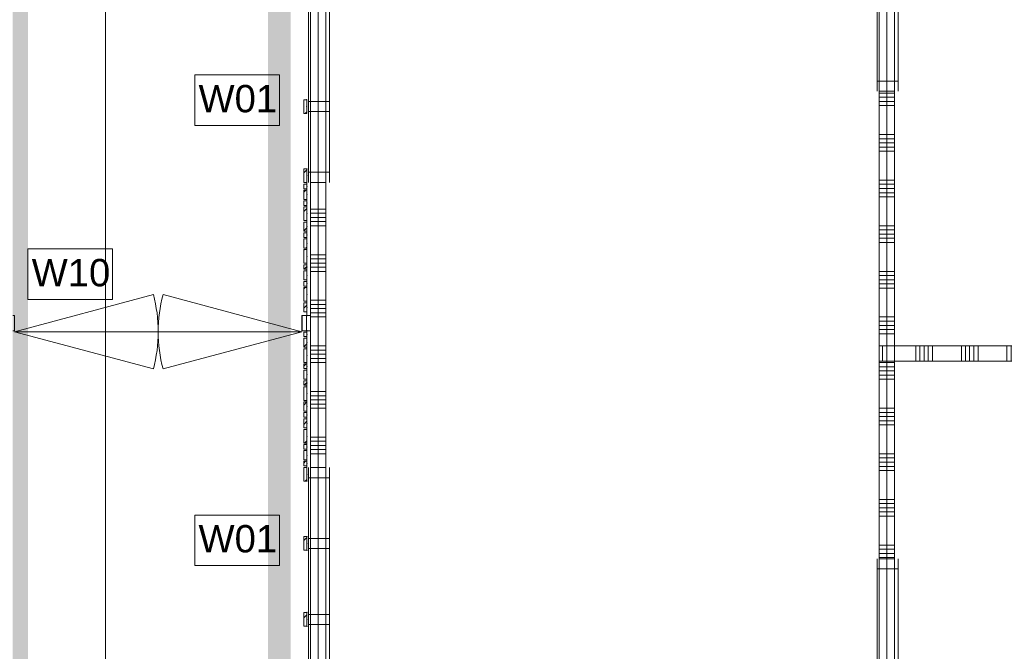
# Model space of a CAD drawing. Header units: millimetres. Extents: x -409 to 257590, y -7786 to 67330.
# Tile 103 of 210: x 8996 to 15473, y 38901 to 43056. Entities that reach past the tile are written whole.
import ezdxf

# ---------------------------------------------------------------- set-up
doc = ezdxf.new("R2010")
doc.units = ezdxf.units.MM
doc.header["$MEASUREMENT"] = 0
doc.linetypes.add('B0103', pattern=[8750, 2500, -1250, 2500, -1250, 0, -1250])
doc.linetypes.add('B0703', pattern=[468.700004, 312.5, -156.200004])
for name, color, linetype in [('Info Wandafwerking aanduiding', 7, 'Continuous'), ('Info Wandafwerking aanduiding Doorsnede-arcering', 7, 'Continuous'), ('New_22 NC Binnenwanden', 7, 'Continuous'), ('New_22 NC Binnenwanden Deuren', 7, 'Continuous'), ('New_22 NC Binnenwanden Doorsnede-arcering', 7, 'Continuous'), ('New_22 NC Binnenwanden Ramen', 7, 'Continuous'), ('New_23 Vloeren', 7, 'Continuous'), ('New_Info Wandafwerking aanduiding', 7, 'Continuous'), ('New_Info Wandafwerking aanduiding Doorsnede-arcering', 7, 'Continuous'), ('New_Z Ruimtefuncties Zone omranding', 7, 'Continuous')]:
    doc.layers.add(name, color=color, linetype=linetype)
doc.styles.add('GENERATED_STYLE_1', font='txt')
pattern_1 = [(45, (0, 0), (-63.63961, 63.63961), [])]

# ---------------------------------------------------------------- blocks, each defined once
blk = doc.blocks.new('Slab_1_2', base_point=(0, 42578.3))
at = {"layer": 'New_23 Vloeren', "color": 1, "linetype": 'Continuous', "lineweight": 0, "flags": 128}
blk.add_lwpolyline([(10959.7, 43985), (10959.7, 38108.6, 0.414037), (13009.7, 36060), (14700.7, 36061), (14700.7, 46035), (13009.7, 46035, 0.414422)], format="xyb", close=True, dxfattribs=at)
blk = doc.blocks.new('Curtain Wall_3_2')
at = {"layer": 'New_22 NC Binnenwanden Doorsnede-arcering', "linetype": 'Continuous', "lineweight": 0, "true_color": 0x000000}
h = blk.add_hatch(dxfattribs=at)
h.set_pattern_fill('310_Naaldhout__01__0002', color=18, style=0, pattern_type=2)
h.set_pattern_definition(pattern_1)
h.paths.add_polyline_path([(10865, 42073.8), (10865, 41983.8), (10885, 41983.8), (10885, 42073.8)])
h = blk.add_hatch(dxfattribs=at)
h.set_pattern_fill('310_Naaldhout__01__0002', color=18, style=0, pattern_type=2)
h.set_pattern_definition(pattern_1)
h.paths.add_polyline_path([(10865, 41973.8), (10865, 41943.8), (10885, 41943.8), (10885, 41973.8)])
h = blk.add_hatch(dxfattribs=at)
h.set_pattern_fill('310_Naaldhout__01__0002', color=18, style=0, pattern_type=2)
h.set_pattern_definition(pattern_1)
h.paths.add_polyline_path([(10865, 41933.8), (10865, 41873.8), (10885, 41873.8), (10885, 41933.8)])
h = blk.add_hatch(dxfattribs=at)
h.set_pattern_fill('310_Naaldhout__01__0002', color=18, style=0, pattern_type=2)
h.set_pattern_definition(pattern_1)
h.paths.add_polyline_path([(10865, 41863.8), (10865, 41833.8), (10885, 41833.8), (10885, 41863.8)])
h = blk.add_hatch(dxfattribs=at)
h.set_pattern_fill('310_Naaldhout__01__0002', color=18, style=0, pattern_type=2)
h.set_pattern_definition(pattern_1)
h.paths.add_polyline_path([(10865, 41823.8), (10865, 41733.8), (10885, 41733.8), (10885, 41823.8)])
h = blk.add_hatch(dxfattribs=at)
h.set_pattern_fill('310_Naaldhout__01__0002', color=18, style=0, pattern_type=2)
h.set_pattern_definition(pattern_1)
h.paths.add_polyline_path([(10865, 41723.8), (10865, 41663.8), (10885, 41663.8), (10885, 41723.8)])
h = blk.add_hatch(dxfattribs=at)
h.set_pattern_fill('310_Naaldhout__01__0002', color=18, style=0, pattern_type=2)
h.set_pattern_definition(pattern_1)
h.paths.add_polyline_path([(10865, 41653.8), (10865, 41623.8), (10885, 41623.8), (10885, 41653.8)])
h = blk.add_hatch(dxfattribs=at)
h.set_pattern_fill('310_Naaldhout__01__0002', color=18, style=0, pattern_type=2)
h.set_pattern_definition(pattern_1)
h.paths.add_polyline_path([(10865, 41613.8), (10865, 41553.8), (10885, 41553.8), (10885, 41613.8)])
h = blk.add_hatch(dxfattribs=at)
h.set_pattern_fill('310_Naaldhout__01__0002', color=18, style=0, pattern_type=2)
h.set_pattern_definition(pattern_1)
h.paths.add_polyline_path([(10865, 41543.8), (10865, 41453.8), (10885, 41453.8), (10885, 41543.8)])
h = blk.add_hatch(dxfattribs=at)
h.set_pattern_fill('310_Naaldhout__01__0002', color=18, style=0, pattern_type=2)
h.set_pattern_definition(pattern_1)
h.paths.add_polyline_path([(10865, 41443.8), (10865, 41413.8), (10885, 41413.8), (10885, 41443.8)])
h = blk.add_hatch(dxfattribs=at)
h.set_pattern_fill('310_Naaldhout__01__0002', color=18, style=0, pattern_type=2)
h.set_pattern_definition(pattern_1)
h.paths.add_polyline_path([(10865, 41403.8), (10865, 41343.8), (10885, 41343.8), (10885, 41403.8)])
h = blk.add_hatch(dxfattribs=at)
h.set_pattern_fill('310_Naaldhout__01__0002', color=18, style=0, pattern_type=2)
h.set_pattern_definition(pattern_1)
h.paths.add_polyline_path([(10865, 41333.8), (10865, 41303.8), (10885, 41303.8), (10885, 41333.8)])
h = blk.add_hatch(dxfattribs=at)
h.set_pattern_fill('310_Naaldhout__01__0002', color=18, style=0, pattern_type=2)
h.set_pattern_definition(pattern_1)
h.paths.add_polyline_path([(10865, 41293.8), (10865, 41203.8), (10885, 41203.8), (10885, 41293.8)])
h = blk.add_hatch(dxfattribs=at)
h.set_pattern_fill('310_Naaldhout__01__0002', color=18, style=0, pattern_type=2)
h.set_pattern_definition(pattern_1)
h.paths.add_polyline_path([(10865, 41193.8), (10865, 41133.8), (10885, 41133.8), (10885, 41193.8)])
at = {"layer": 'New_22 NC Binnenwanden', "color": 7, "linetype": 'Continuous', "lineweight": 0}
for p, q in [((10865, 42073.8), (10865, 41983.8)), ((10885, 42073.8), (10865, 42073.8)), ((10885, 42073.8), (10885, 41983.8)), ((10885, 41983.8), (10865, 41983.8)), ((10865, 41973.8), (10865, 41943.8)), ((10885, 41973.8), (10865, 41973.8)), ((10885, 41973.8), (10885, 41943.8)), ((10885, 41943.8), (10865, 41943.8)), ((10865, 41933.8), (10865, 41873.8)), ((10885, 41933.8), (10865, 41933.8)), ((10885, 41933.8), (10885, 41873.8)), ((10885, 41873.8), (10865, 41873.8)), ((10865, 41863.8), (10865, 41833.8)), ((10885, 41863.8), (10865, 41863.8)), ((10885, 41863.8), (10885, 41833.8)), ((10885, 41833.8), (10865, 41833.8)), ((10865, 41823.8), (10865, 41733.8)), ((10885, 41823.8), (10865, 41823.8)), ((10885, 41823.8), (10885, 41733.8)), ((10885, 41733.8), (10865, 41733.8)), ((10865, 41723.8), (10865, 41663.8)), ((10885, 41723.8), (10865, 41723.8)), ((10885, 41723.8), (10885, 41663.8)), ((10885, 41663.8), (10865, 41663.8)), ((10865, 41653.8), (10865, 41623.8)), ((10885, 41653.8), (10865, 41653.8)), ((10885, 41653.8), (10885, 41623.8)), ((10885, 41623.8), (10865, 41623.8)), ((10865, 41613.8), (10865, 41553.8)), ((10885, 41613.8), (10865, 41613.8)), ((10885, 41613.8), (10885, 41553.8)), ((10885, 41553.8), (10865, 41553.8)), ((10865, 41543.8), (10865, 41453.8)), ((10885, 41543.8), (10865, 41543.8)), ((10885, 41543.8), (10885, 41453.8)), ((10885, 41453.8), (10865, 41453.8)), ((10865, 41443.8), (10865, 41413.8)), ((10885, 41443.8), (10865, 41443.8)), ((10885, 41413.8), (10865, 41413.8)), ((10865, 41403.8), (10865, 41343.8)), ((10885, 41403.8), (10865, 41403.8)), ((10885, 41443.8), (10885, 41413.8)), ((10885, 41403.8), (10885, 41343.8)), ((10885, 41343.8), (10865, 41343.8)), ((10865, 41333.8), (10865, 41303.8)), ((10885, 41333.8), (10865, 41333.8)), ((10885, 41333.8), (10885, 41303.8)), ((10885, 41303.8), (10865, 41303.8)), ((10865, 41293.8), (10865, 41203.8)), ((10885, 41293.8), (10865, 41293.8)), ((10885, 41293.8), (10885, 41203.8)), ((10885, 41203.8), (10865, 41203.8)), ((10865, 41193.8), (10865, 41133.8)), ((10885, 41193.8), (10865, 41193.8)), ((10885, 41193.8), (10885, 41133.8)), ((10885, 41133.8), (10865, 41133.8))]:
    blk.add_line(p, q, dxfattribs=at)
at = {"layer": 'New_22 NC Binnenwanden', "color": 9, "linetype": 'B0703', "lineweight": 0}
for p, q in [((10885, 42073.8), (10885, 42073.8)), ((10885, 42028.8), (10885, 42073.8)), ((10885, 41958.8), (10885, 42028.8)), ((10885, 41903.8), (10885, 41958.8)), ((10885, 41848.8), (10885, 41903.8)), ((10885, 41778.8), (10885, 41848.8)), ((10885, 41693.8), (10885, 41778.8)), ((10885, 41638.8), (10885, 41693.8)), ((10885, 41583.8), (10885, 41638.8)), ((10885, 41498.8), (10885, 41583.8)), ((10885, 41428.8), (10885, 41498.8)), ((10885, 41373.8), (10885, 41428.8)), ((10885, 41318.8), (10885, 41373.8)), ((10885, 41248.8), (10885, 41318.8)), ((10885, 41163.8), (10885, 41248.8)), ((10885, 41108.8), (10885, 41163.8))]:
    blk.add_line(p, q, dxfattribs=at)
at = {"layer": 'New_22 NC Binnenwanden', "color": 1, "linetype": 'Continuous', "lineweight": 0}
for p, q in [((10885, 42073.8), (10885, 42028.8)), ((10885, 42073.8), (10885, 42073.8)), ((10885, 42028.8), (10885, 41958.8)), ((10885, 41958.8), (10885, 41903.8)), ((10885, 41903.8), (10885, 41848.8)), ((10885, 41848.8), (10885, 41778.8)), ((10885, 41778.8), (10885, 41693.8)), ((10885, 41693.8), (10885, 41638.8)), ((10885, 41638.8), (10885, 41583.8)), ((10885, 41583.8), (10885, 41498.8)), ((10885, 41498.8), (10885, 41428.8)), ((10885, 41428.8), (10885, 41373.8)), ((10885, 41373.8), (10885, 41318.8)), ((10885, 41318.8), (10885, 41248.8)), ((10885, 41248.8), (10885, 41163.8)), ((10885, 41163.8), (10885, 41108.8))]:
    blk.add_line(p, q, dxfattribs=at)
for p in [(10885, 42073.8), (10885, 42028.8), (10885, 42028.8), (10885, 41958.8), (10885, 41958.8), (10885, 41903.8), (10885, 41903.8), (10885, 41848.8), (10885, 41848.8), (10885, 41778.8), (10885, 41778.8), (10885, 41693.8), (10885, 41693.8), (10885, 41638.8), (10885, 41638.8), (10885, 41583.8), (10885, 41583.8), (10885, 41498.8), (10885, 41498.8), (10885, 41428.8), (10885, 41428.8), (10885, 41373.8), (10885, 41373.8), (10885, 41318.8), (10885, 41318.8), (10885, 41248.8), (10885, 41248.8), (10885, 41163.8), (10885, 41163.8), (10885, 41108.8), (10885, 41108.8)]:
    blk.add_point(p, dxfattribs=at)
at = {"layer": 'New_22 NC Binnenwanden', "color": 9, "linetype": 'B0703', "lineweight": 0}
for p in [(10885, 42028.8), (10885, 41958.8), (10885, 41903.8), (10885, 41848.8), (10885, 41778.8), (10885, 41693.8), (10885, 41638.8), (10885, 41583.8), (10885, 41498.8), (10885, 41428.8), (10885, 41373.8), (10885, 41318.8), (10885, 41248.8), (10885, 41163.8), (10885, 41108.8)]:
    blk.add_point(p, dxfattribs=at)
blk = doc.blocks.new('Curtain Wall_9_2')
at = {"layer": 'New_22 NC Binnenwanden Doorsnede-arcering', "linetype": 'Continuous', "lineweight": 0, "true_color": 0x000000}
h = blk.add_hatch(dxfattribs=at)
h.set_pattern_fill('310_Naaldhout__01__0002', color=18, style=0, pattern_type=2)
h.set_pattern_definition(pattern_1)
h.paths.add_polyline_path([(10865, 40970.9), (10885, 40970.9), (10885, 41000.9), (10865, 41000.9)])
h = blk.add_hatch(dxfattribs=at)
h.set_pattern_fill('310_Naaldhout__01__0002', color=18, style=0, pattern_type=2)
h.set_pattern_definition(pattern_1)
h.paths.add_polyline_path([(10865, 40900.9), (10885, 40900.9), (10885, 40960.9), (10865, 40960.9)])
h = blk.add_hatch(dxfattribs=at)
h.set_pattern_fill('310_Naaldhout__01__0002', color=18, style=0, pattern_type=2)
h.set_pattern_definition(pattern_1)
h.paths.add_polyline_path([(10865, 40800.9), (10885, 40800.9), (10885, 40890.9), (10865, 40890.9)])
h = blk.add_hatch(dxfattribs=at)
h.set_pattern_fill('310_Naaldhout__01__0002', color=18, style=0, pattern_type=2)
h.set_pattern_definition(pattern_1)
h.paths.add_polyline_path([(10865, 40760.9), (10885, 40760.9), (10885, 40790.9), (10865, 40790.9)])
h = blk.add_hatch(dxfattribs=at)
h.set_pattern_fill('310_Naaldhout__01__0002', color=18, style=0, pattern_type=2)
h.set_pattern_definition(pattern_1)
h.paths.add_polyline_path([(10865, 40690.9), (10885, 40690.9), (10885, 40750.9), (10865, 40750.9)])
h = blk.add_hatch(dxfattribs=at)
h.set_pattern_fill('310_Naaldhout__01__0002', color=18, style=0, pattern_type=2)
h.set_pattern_definition(pattern_1)
h.paths.add_polyline_path([(10865, 40650.9), (10885, 40650.9), (10885, 40680.9), (10865, 40680.9)])
h = blk.add_hatch(dxfattribs=at)
h.set_pattern_fill('310_Naaldhout__01__0002', color=18, style=0, pattern_type=2)
h.set_pattern_definition(pattern_1)
h.paths.add_polyline_path([(10865, 40550.9), (10885, 40550.9), (10885, 40640.9), (10865, 40640.9)])
h = blk.add_hatch(dxfattribs=at)
h.set_pattern_fill('310_Naaldhout__01__0002', color=18, style=0, pattern_type=2)
h.set_pattern_definition(pattern_1)
h.paths.add_polyline_path([(10865, 40480.9), (10885, 40480.9), (10885, 40540.9), (10865, 40540.9)])
h = blk.add_hatch(dxfattribs=at)
h.set_pattern_fill('310_Naaldhout__01__0002', color=18, style=0, pattern_type=2)
h.set_pattern_definition(pattern_1)
h.paths.add_polyline_path([(10865, 40440.9), (10885, 40440.9), (10885, 40470.9), (10865, 40470.9)])
h = blk.add_hatch(dxfattribs=at)
h.set_pattern_fill('310_Naaldhout__01__0002', color=18, style=0, pattern_type=2)
h.set_pattern_definition(pattern_1)
h.paths.add_polyline_path([(10865, 40370.9), (10885, 40370.9), (10885, 40430.9), (10865, 40430.9)])
h = blk.add_hatch(dxfattribs=at)
h.set_pattern_fill('310_Naaldhout__01__0002', color=18, style=0, pattern_type=2)
h.set_pattern_definition(pattern_1)
h.paths.add_polyline_path([(10865, 40270.9), (10885, 40270.9), (10885, 40360.9), (10865, 40360.9)])
h = blk.add_hatch(dxfattribs=at)
h.set_pattern_fill('310_Naaldhout__01__0002', color=18, style=0, pattern_type=2)
h.set_pattern_definition(pattern_1)
h.paths.add_polyline_path([(10865, 40230.9), (10885, 40230.9), (10885, 40260.9), (10865, 40260.9)])
h = blk.add_hatch(dxfattribs=at)
h.set_pattern_fill('310_Naaldhout__01__0002', color=18, style=0, pattern_type=2)
h.set_pattern_definition(pattern_1)
h.paths.add_polyline_path([(10865, 40160.9), (10885, 40160.9), (10885, 40220.9), (10865, 40220.9)])
h = blk.add_hatch(dxfattribs=at)
h.set_pattern_fill('310_Naaldhout__01__0002', color=18, style=0, pattern_type=2)
h.set_pattern_definition(pattern_1)
h.paths.add_polyline_path([(10865, 40120.9), (10885, 40120.9), (10885, 40150.9), (10865, 40150.9)])
h = blk.add_hatch(dxfattribs=at)
h.set_pattern_fill('310_Naaldhout__01__0002', color=18, style=0, pattern_type=2)
h.set_pattern_definition(pattern_1)
h.paths.add_polyline_path([(10865, 40020.9), (10885, 40020.9), (10885, 40110.9), (10865, 40110.9)])
at = {"layer": 'New_22 NC Binnenwanden', "color": 7, "linetype": 'Continuous', "lineweight": 0}
for p, q in [((10865, 41000.9), (10865, 40970.9)), ((10885, 41000.9), (10865, 41000.9)), ((10885, 41000.9), (10885, 40970.9)), ((10885, 40970.9), (10865, 40970.9)), ((10865, 40960.9), (10865, 40900.9)), ((10885, 40960.9), (10865, 40960.9)), ((10885, 40960.9), (10885, 40900.9)), ((10885, 40900.9), (10865, 40900.9)), ((10865, 40890.9), (10865, 40800.9)), ((10885, 40890.9), (10865, 40890.9)), ((10885, 40890.9), (10885, 40800.9)), ((10885, 40800.9), (10865, 40800.9)), ((10865, 40790.9), (10865, 40760.9)), ((10885, 40790.9), (10865, 40790.9)), ((10885, 40760.9), (10865, 40760.9)), ((10865, 40750.9), (10865, 40690.9)), ((10885, 40750.9), (10865, 40750.9)), ((10885, 40790.9), (10885, 40760.9)), ((10885, 40750.9), (10885, 40690.9)), ((10885, 40690.9), (10865, 40690.9)), ((10865, 40680.9), (10865, 40650.9)), ((10885, 40680.9), (10865, 40680.9)), ((10885, 40680.9), (10885, 40650.9)), ((10885, 40650.9), (10865, 40650.9)), ((10865, 40640.9), (10865, 40550.9)), ((10885, 40640.9), (10865, 40640.9)), ((10885, 40640.9), (10885, 40550.9)), ((10885, 40550.9), (10865, 40550.9)), ((10865, 40540.9), (10865, 40480.9)), ((10885, 40540.9), (10865, 40540.9)), ((10885, 40480.9), (10865, 40480.9)), ((10885, 40540.9), (10885, 40480.9)), ((10865, 40470.9), (10865, 40440.9)), ((10885, 40470.9), (10865, 40470.9)), ((10885, 40440.9), (10865, 40440.9)), ((10865, 40430.9), (10865, 40370.9)), ((10885, 40430.9), (10865, 40430.9)), ((10885, 40470.9), (10885, 40440.9)), ((10885, 40430.9), (10885, 40370.9)), ((10885, 40370.9), (10865, 40370.9)), ((10865, 40360.9), (10865, 40270.9)), ((10885, 40360.9), (10865, 40360.9)), ((10885, 40360.9), (10885, 40270.9)), ((10885, 40270.9), (10865, 40270.9)), ((10865, 40260.9), (10865, 40230.9)), ((10885, 40260.9), (10865, 40260.9)), ((10885, 40230.9), (10865, 40230.9)), ((10885, 40260.9), (10885, 40230.9)), ((10865, 40220.9), (10865, 40160.9)), ((10885, 40220.9), (10865, 40220.9)), ((10885, 40160.9), (10865, 40160.9)), ((10885, 40220.9), (10885, 40160.9)), ((10865, 40150.9), (10865, 40120.9)), ((10885, 40150.9), (10865, 40150.9)), ((10885, 40120.9), (10865, 40120.9)), ((10865, 40110.9), (10865, 40020.9)), ((10885, 40110.9), (10865, 40110.9)), ((10885, 40150.9), (10885, 40120.9)), ((10885, 40110.9), (10885, 40020.9)), ((10885, 40020.9), (10865, 40020.9))]:
    blk.add_line(p, q, dxfattribs=at)
at = {"layer": 'New_22 NC Binnenwanden', "color": 9, "linetype": 'B0703', "lineweight": 0}
for p, q in [((10885, 41010), (10885, 40985.9)), ((10885, 41010), (10885, 41010)), ((10885, 40985.9), (10885, 40930.9)), ((10885, 40930.9), (10885, 40845.9)), ((10885, 40845.9), (10885, 40775.9)), ((10885, 40775.9), (10885, 40720.9)), ((10885, 40720.9), (10885, 40665.9)), ((10885, 40665.9), (10885, 40595.9)), ((10885, 40595.9), (10885, 40510.9)), ((10885, 40510.9), (10885, 40455.9)), ((10885, 40455.9), (10885, 40400.9)), ((10885, 40400.9), (10885, 40315.9)), ((10885, 40315.9), (10885, 40245.9)), ((10885, 40245.9), (10885, 40190.9)), ((10885, 40190.9), (10885, 40135.9)), ((10885, 40135.9), (10885, 40065.9)), ((10885, 40065.9), (10885, 40020.9)), ((10885, 40020.9), (10885, 40020.9))]:
    blk.add_line(p, q, dxfattribs=at)
at = {"layer": 'New_22 NC Binnenwanden', "color": 1, "linetype": 'Continuous', "lineweight": 0}
for p, q in [((10885, 41010), (10885, 41010)), ((10885, 40985.9), (10885, 41010)), ((10885, 40930.9), (10885, 40985.9)), ((10885, 40845.9), (10885, 40930.9)), ((10885, 40775.9), (10885, 40845.9)), ((10885, 40720.9), (10885, 40775.9)), ((10885, 40665.9), (10885, 40720.9)), ((10885, 40595.9), (10885, 40665.9)), ((10885, 40510.9), (10885, 40595.9)), ((10885, 40455.9), (10885, 40510.9)), ((10885, 40400.9), (10885, 40455.9)), ((10885, 40315.9), (10885, 40400.9)), ((10885, 40245.9), (10885, 40315.9)), ((10885, 40190.9), (10885, 40245.9)), ((10885, 40135.9), (10885, 40190.9)), ((10885, 40065.9), (10885, 40135.9)), ((10885, 40020.9), (10885, 40065.9))]:
    blk.add_line(p, q, dxfattribs=at)
at = {"layer": 'New_22 NC Binnenwanden', "color": 9, "linetype": 'B0703', "lineweight": 0}
for p in [(10885, 41010), (10885, 40985.9), (10885, 40985.9), (10885, 40930.9), (10885, 40930.9), (10885, 40845.9), (10885, 40845.9), (10885, 40775.9), (10885, 40775.9), (10885, 40720.9), (10885, 40720.9), (10885, 40665.9), (10885, 40665.9), (10885, 40595.9), (10885, 40595.9), (10885, 40510.9), (10885, 40510.9), (10885, 40455.9), (10885, 40455.9), (10885, 40400.9), (10885, 40400.9), (10885, 40315.9), (10885, 40315.9), (10885, 40245.9), (10885, 40245.9), (10885, 40190.9), (10885, 40190.9), (10885, 40135.9), (10885, 40135.9), (10885, 40065.9), (10885, 40065.9), (10885, 40020.9)]:
    blk.add_point(p, dxfattribs=at)
at = {"layer": 'New_22 NC Binnenwanden', "color": 1, "linetype": 'Continuous', "lineweight": 0}
for p in [(10885, 41010), (10885, 40985.9), (10885, 40985.9), (10885, 40930.9), (10885, 40930.9), (10885, 40845.9), (10885, 40845.9), (10885, 40775.9), (10885, 40775.9), (10885, 40720.9), (10885, 40720.9), (10885, 40665.9), (10885, 40665.9), (10885, 40595.9), (10885, 40595.9), (10885, 40510.9), (10885, 40510.9), (10885, 40455.9), (10885, 40455.9), (10885, 40400.9), (10885, 40400.9), (10885, 40315.9), (10885, 40315.9), (10885, 40245.9), (10885, 40245.9), (10885, 40190.9), (10885, 40190.9), (10885, 40135.9), (10885, 40135.9), (10885, 40065.9), (10885, 40065.9), (10885, 40020.9), (10885, 40020.9)]:
    blk.add_point(p, dxfattribs=at)
blk = doc.blocks.new('Curtain Wall_11_2')
at = {"layer": 'New_22 NC Binnenwanden Doorsnede-arcering', "linetype": 'Continuous', "lineweight": 0, "true_color": 0x000000}
h = blk.add_hatch(dxfattribs=at)
h.set_pattern_fill('310_Naaldhout__01__0002', color=18, style=0, pattern_type=2)
h.set_pattern_definition(pattern_1)
h.paths.add_polyline_path([(10864.8, 42439.2), (10884.8, 42439.2), (10884.8, 42529.2), (10864.8, 42529.2)])
at = {"layer": 'New_22 NC Binnenwanden', "color": 7, "linetype": 'Continuous', "lineweight": 0}
for p, q in [((10864.8, 42529.2), (10864.8, 42439.2)), ((10884.8, 42529.2), (10864.8, 42529.2)), ((10884.8, 42529.2), (10884.8, 42439.2)), ((10884.8, 42439.2), (10864.8, 42439.2))]:
    blk.add_line(p, q, dxfattribs=at)
at = {"layer": 'New_22 NC Binnenwanden', "color": 9, "linetype": 'B0703', "lineweight": 0}
for p, q in [((10884.8, 42529.2), (10884.8, 42484.2)), ((10884.8, 42529.2), (10884.8, 42529.2)), ((10884.8, 42484.2), (10884.8, 42439.2)), ((10884.8, 42439.2), (10884.8, 42439.2))]:
    blk.add_line(p, q, dxfattribs=at)
at = {"layer": 'New_22 NC Binnenwanden', "color": 1, "linetype": 'Continuous', "lineweight": 0}
for p, q in [((10884.8, 42529.2), (10884.8, 42529.2)), ((10884.8, 42484.2), (10884.8, 42529.2)), ((10884.8, 42439.2), (10884.8, 42484.2))]:
    blk.add_line(p, q, dxfattribs=at)
at = {"layer": 'New_22 NC Binnenwanden', "color": 9, "linetype": 'B0703', "lineweight": 0}
for p in [(10884.8, 42529.2), (10884.8, 42484.2), (10884.8, 42484.2), (10884.8, 42439.2)]:
    blk.add_point(p, dxfattribs=at)
at = {"layer": 'New_22 NC Binnenwanden', "color": 1, "linetype": 'Continuous', "lineweight": 0}
for p in [(10884.8, 42529.2), (10884.8, 42484.2), (10884.8, 42484.2), (10884.8, 42439.2), (10884.8, 42439.2)]:
    blk.add_point(p, dxfattribs=at)
blk = doc.blocks.new('*X250')
at = {"layer": 'New_22 NC Binnenwanden Doorsnede-arcering', "color": 254, "linetype": 'Continuous', "lineweight": 0, "true_color": 0xe9ebeb}
for p, q in [((10854.9, 41110), (10854.9, 41013.4)), ((10882.3, 41110), (10882.3, 41013.4)), ((10909.7, 41110), (10909.7, 41013.4)), ((10854.9, 41013.4), (10854.9, 41010)), ((10882.3, 41013.4), (10882.3, 41010)), ((10909.7, 41013.4), (10909.7, 41010))]:
    blk.add_line(p, q, dxfattribs=at)
blk = doc.blocks.new('D2 22_4')
at = {"layer": 'New_22 NC Binnenwanden Deuren', "color": 1, "linetype": 'Continuous', "lineweight": 0}
for p, q in [((-945, 0), (-32.2, 244.6)), ((945, 0), (32.2, 244.6)), ((-945, 0), (0, 0)), ((945, 0), (0, 0))]:
    blk.add_line(p, q, dxfattribs=at)
at = {"layer": 'New_22 NC Binnenwanden Deuren', "color": 1, "linetype": 'B0103', "lineweight": 0}
for p, q in [((-945, 0), (-32.2, -244.6)), ((-945, 0), (0, 0)), ((945, 0), (0, 0)), ((945, 0), (32.2, -244.6))]:
    blk.add_line(p, q, dxfattribs=at)
at = {"layer": 'New_22 NC Binnenwanden Deuren', "color": 7, "linetype": 'Continuous', "lineweight": 0}
for p, q in [((-945, -7), (-945, -107)), ((-945, -7), (-945, -107)), ((945, -7), (945, -107)), ((945, -7), (945, -107))]:
    blk.add_line(p, q, dxfattribs=at)
at = {"layer": 'New_22 NC Binnenwanden Deuren', "color": 1, "linetype": 'Continuous', "lineweight": 0}
for centre, start, end in [((-945, 0), 0, 15), ((945, 0), 165, 180), ((-945, 0), 345, 0), ((945, 0), 180, 195)]:
    blk.add_arc(centre, 945, start, end, dxfattribs=at)
blk = doc.blocks.new('Wall_37_2', base_point=(11010, 41060))
at = {"layer": 'New_22 NC Binnenwanden', "color": 8, "linetype": 'Continuous', "lineweight": 0, "true_color": 0x778488}
for p, q in [((8962.5, 41010), (8962.5, 41110)), ((10852.5, 41010), (10852.5, 41110))]:
    blk.add_line(p, q, dxfattribs=at)
at = {"layer": 'New_22 NC Binnenwanden', "color": 8, "linetype": 'Continuous', "lineweight": 0, "true_color": 0x778488, "flags": 128}
for points in [[(8962.5, 41110), (8950, 41110)], [(10910, 41110), (10852.5, 41110)], [(10910, 41010), (10910, 41110)], [(8950, 41010), (8962.5, 41010)], [(10852.5, 41010), (10910, 41010)]]:
    blk.add_lwpolyline(points, dxfattribs=at)
at = {"layer": 'New_22 NC Binnenwanden', "color": 8, "lineweight": 0, "true_color": 0x778488}
blk.add_blockref('*X250', (0, 0), dxfattribs=at)
at = {"layer": 'New_22 NC Binnenwanden Deuren', "color": 1, "linetype": 'Continuous', "lineweight": 0, "xscale": -1, "zscale": 1000, "rotation": 180}
blk.add_blockref('D2 22_4', (9907.5, 41003), dxfattribs=at)
blk = doc.blocks.new('*X366')
at = {"layer": 'New_22 NC Binnenwanden Doorsnede-arcering', "color": 254, "linetype": 'Continuous', "lineweight": 0, "true_color": 0xe9ebeb}
for p, q in [((14750.4, 42572.6), (14650.4, 42572.6)), ((14750.4, 42545.1), (14650.4, 42545.1)), ((14750.4, 42517.7), (14650.4, 42517.7)), ((14750.4, 42490.3), (14650.4, 42490.3)), ((14750.4, 42300), (14650.4, 42300)), ((14750.4, 42272.6), (14650.4, 42272.6)), ((14750.4, 42245.1), (14650.4, 42245.1)), ((14750.4, 42217.7), (14650.4, 42217.7)), ((14750.4, 42190.3), (14650.4, 42190.3)), ((14750.4, 42000), (14650.4, 42000)), ((14750.4, 41972.6), (14650.4, 41972.6)), ((14750.4, 41945.1), (14650.4, 41945.1)), ((14750.4, 41917.7), (14650.4, 41917.7)), ((14750.4, 41890.3), (14650.4, 41890.3)), ((14750.4, 41700), (14650.4, 41700)), ((14750.4, 41672.6), (14650.4, 41672.6)), ((14750.4, 41645.1), (14650.4, 41645.1)), ((14750.4, 41617.7), (14650.4, 41617.7)), ((14750.4, 41590.3), (14650.4, 41590.3)), ((14750.4, 41400), (14650.4, 41400)), ((14750.4, 41372.6), (14650.4, 41372.6)), ((14750.4, 41345.1), (14650.4, 41345.1)), ((14750.4, 41317.7), (14650.4, 41317.7)), ((14750.4, 41290.3), (14650.4, 41290.3)), ((14750.4, 41100), (14650.4, 41100)), ((14750.4, 41072.6), (14650.4, 41072.6)), ((14750.4, 41045.1), (14650.4, 41045.1)), ((14750.4, 41017.7), (14650.4, 41017.7)), ((14750.4, 40990.3), (14650.4, 40990.3)), ((14750.4, 40800), (14650.4, 40800)), ((14750.4, 40772.6), (14650.4, 40772.6)), ((14750.4, 40745.1), (14650.4, 40745.1)), ((14750.4, 40717.7), (14650.4, 40717.7)), ((14750.4, 40690.3), (14650.4, 40690.3)), ((14750.4, 40500), (14650.4, 40500)), ((14750.4, 40472.6), (14650.4, 40472.6)), ((14750.4, 40445.1), (14650.4, 40445.1)), ((14750.4, 40417.7), (14650.4, 40417.7)), ((14750.4, 40390.3), (14650.4, 40390.3)), ((14750.4, 40200), (14650.4, 40200)), ((14750.4, 40172.6), (14650.4, 40172.6)), ((14750.4, 40145.1), (14650.4, 40145.1)), ((14750.4, 40117.7), (14650.4, 40117.7)), ((14750.4, 40090.3), (14650.4, 40090.3)), ((14750.4, 39900), (14650.4, 39900)), ((14750.4, 39872.6), (14650.4, 39872.6)), ((14750.4, 39845.1), (14650.4, 39845.1)), ((14750.4, 39817.7), (14650.4, 39817.7)), ((14750.4, 39790.3), (14650.4, 39790.3)), ((14750.4, 39600), (14650.4, 39600)), ((14750.4, 39572.6), (14650.4, 39572.6)), ((14750.4, 39545.1), (14650.4, 39545.1)), ((14750.4, 39517.7), (14650.4, 39517.7))]:
    blk.add_line(p, q, dxfattribs=at)
blk = doc.blocks.new('R1 22_4')
at = {"layer": 'New_22 NC Binnenwanden Ramen', "color": 1, "linetype": 'Continuous', "lineweight": 0}
for p, q in [((-750, 0), (-683, 0)), ((-683, 0), (-683, -139)), ((-683, 0), (683, 0)), ((683, -139), (683, 0)), ((683, 0), (750, 0)), ((-683, -139), (-750, -139)), ((683, -139), (-683, -139)), ((750, -139), (683, -139))]:
    blk.add_line(p, q, dxfattribs=at)
at = {"layer": 'New_22 NC Binnenwanden Ramen', "color": 9, "linetype": 'Continuous', "lineweight": 0}
for p, q in [((-750, -25), (750, -25)), ((-750, -125), (750, -125))]:
    blk.add_line(p, q, dxfattribs=at)
at = {"layer": 'New_22 NC Binnenwanden Ramen', "color": 7, "linetype": 'Continuous', "lineweight": 0}
for p, q in [((-750, -125), (-750, -25)), ((-750, -125), (-750, -25)), ((750, -125), (750, -25)), ((750, -125), (750, -25))]:
    blk.add_line(p, q, dxfattribs=at)
blk = doc.blocks.new('Wall_75_2', base_point=(14650.4, 36010))
at = {"layer": 'New_22 NC Binnenwanden', "color": 8, "linetype": 'Continuous', "lineweight": 0, "true_color": 0x778488}
for p, q in [((14650.4, 42585), (14750.4, 42585)), ((14650.4, 39509.9), (14750.4, 39509.9))]:
    blk.add_line(p, q, dxfattribs=at)
at = {"layer": 'New_22 NC Binnenwanden', "color": 8, "linetype": 'Continuous', "lineweight": 0, "true_color": 0x778488, "flags": 128}
for points in [[(14650.4, 42585), (14650.4, 39509.9)], [(14750.4, 39509.9), (14750.4, 42585)]]:
    blk.add_lwpolyline(points, dxfattribs=at)
at = {"layer": 'New_22 NC Binnenwanden', "color": 8, "lineweight": 0, "true_color": 0x778488}
blk.add_blockref('*X366', (0, 0), dxfattribs=at)
at = {"layer": 'New_22 NC Binnenwanden Ramen', "color": 1, "linetype": 'Continuous', "lineweight": 0, "zscale": 1000, "rotation": 270}
for p in [(14775.4, 43335), (14775.4, 38759.9)]:
    blk.add_blockref('R1 22_4', p, dxfattribs=at)
blk = doc.blocks.new('*X370')
at = {"layer": 'New_22 NC Binnenwanden Doorsnede-arcering', "color": 254, "linetype": 'Continuous', "lineweight": 0, "true_color": 0xe9ebeb}
for p, q in [((14672.6, 40810), (14672.6, 40910)), ((14700, 40810), (14700, 40910)), ((14890.3, 40810), (14890.3, 40910)), ((14917.7, 40810), (14917.7, 40910)), ((14945.1, 40810), (14945.1, 40910)), ((14972.6, 40810), (14972.6, 40910)), ((15000, 40810), (15000, 40910)), ((15190.3, 40810), (15190.3, 40910)), ((15217.7, 40810), (15217.7, 40910)), ((15245.1, 40810), (15245.1, 40910)), ((15272.6, 40810), (15272.6, 40910)), ((15300, 40810), (15300, 40910)), ((15490.3, 40810), (15490.3, 40910)), ((15517.7, 40810), (15517.7, 40910)), ((15545.1, 40810), (15545.1, 40910)), ((15572.6, 40810), (15572.6, 40910)), ((15600, 40810), (15600, 40910)), ((15790.3, 40810), (15790.3, 40910)), ((15817.7, 40810), (15817.7, 40910)), ((15845.1, 40810), (15845.1, 40910)), ((15872.6, 40810), (15872.6, 40910)), ((15900, 40810), (15900, 40910)), ((16090.3, 40810), (16090.3, 40910)), ((16117.7, 40810), (16117.7, 40910)), ((16145.1, 40810), (16145.1, 40910)), ((16172.6, 40810), (16172.6, 40910)), ((16200, 40810), (16200, 40910)), ((16390.3, 40810), (16390.3, 40910)), ((16417.7, 40810), (16417.7, 40910)), ((16445.1, 40810), (16445.1, 40910)), ((16472.6, 40810), (16472.6, 40910)), ((16500, 40810), (16500, 40910)), ((16690.3, 40810), (16690.3, 40910)), ((16717.7, 40810), (16717.7, 40910)), ((16745.1, 40810), (16745.1, 40910)), ((16772.6, 40810), (16772.6, 40910)), ((16800, 40810), (16800, 40910)), ((16990.3, 40810), (16990.3, 40910)), ((17017.7, 40810), (17017.7, 40910)), ((17045.1, 40810), (17045.1, 40910)), ((17072.6, 40810), (17072.6, 40910)), ((17100, 40810), (17100, 40910)), ((17290.3, 40810), (17290.3, 40910)), ((17317.7, 40810), (17317.7, 40910)), ((17345.1, 40810), (17345.1, 40910)), ((17372.6, 40810), (17372.6, 40910)), ((17400, 40810), (17400, 40910)), ((17590.3, 40810), (17590.3, 40910)), ((17617.7, 40810), (17617.7, 40910)), ((17645.1, 40810), (17645.1, 40910)), ((17672.6, 40810), (17672.6, 40910)), ((17700, 40810), (17700, 40910)), ((17890.3, 40810), (17890.3, 40910)), ((17917.7, 40810), (17917.7, 40910)), ((17945.1, 40810), (17945.1, 40910)), ((17972.6, 40810), (17972.6, 40910)), ((18000, 40810), (18000, 40910)), ((18190.3, 40810), (18190.3, 40910)), ((18217.7, 40810), (18217.7, 40910)), ((18245.1, 40810), (18245.1, 40910)), ((18272.6, 40810), (18272.6, 40910)), ((18300, 40810), (18300, 40910))]:
    blk.add_line(p, q, dxfattribs=at)
blk = doc.blocks.new('Wall_76_2', base_point=(14650.7, 40910))
at = {"layer": 'New_22 NC Binnenwanden', "color": 8, "linetype": 'Continuous', "lineweight": 0, "true_color": 0x778488}
blk.add_line((18490, 40910), (18490, 40810), dxfattribs=at)
at = {"layer": 'New_22 NC Binnenwanden', "color": 8, "linetype": 'Continuous', "lineweight": 0, "true_color": 0x778488, "flags": 128}
for points in [[(18490, 40910), (14650.7, 40910)], [(14650.7, 40910), (14650.7, 40810)], [(18590.7, 40910), (18590.7, 40810)], [(14650.7, 40810), (18490, 40810)]]:
    blk.add_lwpolyline(points, dxfattribs=at)
at = {"layer": 'New_22 NC Binnenwanden', "color": 8, "lineweight": 0, "true_color": 0x778488}
blk.add_blockref('*X370', (0, 0), dxfattribs=at)
blk = doc.blocks.new('*X519')
at = {"layer": 'New_22 NC Binnenwanden Doorsnede-arcering', "color": 254, "linetype": 'Continuous', "lineweight": 0, "true_color": 0xe9ebeb}
for p, q in [((10910, 41809.7), (11010, 41809.7)), ((10910, 41782.3), (11010, 41782.3)), ((10910, 41754.9), (11010, 41754.9)), ((10910, 41727.4), (11010, 41727.4)), ((10910, 41700), (11010, 41700)), ((10910, 41509.7), (11010, 41509.7)), ((10910, 41482.3), (11010, 41482.3)), ((10910, 41454.9), (11010, 41454.9)), ((10910, 41427.4), (11010, 41427.4)), ((10910, 41400), (11010, 41400)), ((10910, 41209.7), (11010, 41209.7)), ((10910, 41182.3), (11010, 41182.3)), ((10910, 41154.9), (11010, 41154.9)), ((10910, 41127.4), (11010, 41127.4)), ((10910, 41100), (11010, 41100)), ((10910, 40909.7), (11010, 40909.7)), ((10910, 40882.3), (11010, 40882.3)), ((10910, 40854.9), (11010, 40854.9)), ((10910, 40827.4), (11010, 40827.4)), ((10910, 40800), (11010, 40800)), ((10910, 40609.7), (11010, 40609.7)), ((10910, 40582.3), (11010, 40582.3)), ((10910, 40554.9), (11010, 40554.9)), ((10910, 40527.4), (11010, 40527.4)), ((10910, 40500), (11010, 40500)), ((10910, 40309.7), (11010, 40309.7)), ((10910, 40282.3), (11010, 40282.3)), ((10910, 40254.9), (11010, 40254.9)), ((10910, 40227.4), (11010, 40227.4)), ((10910, 40200), (11010, 40200))]:
    blk.add_line(p, q, dxfattribs=at)
blk = doc.blocks.new('R3 bl ol 22_4')
at = {"layer": 'New_22 NC Binnenwanden Ramen', "color": 1, "linetype": 'Continuous', "lineweight": 0}
for p, q in [((-1000, 0), (-933, 0)), ((-933, 0), (-933, -139)), ((-933, 0), (-533.5, 0)), ((-533.5, -139), (-533.5, 0)), ((-533.5, 0), (-500, 0)), ((-500, 0), (-466.5, 0)), ((-466.5, 0), (-466.5, -139)), ((-466.5, 0), (466.5, 0)), ((466.5, -139), (466.5, 0)), ((466.5, 0), (500, 0)), ((500, 0), (533.5, 0)), ((533.5, 0), (533.5, -139)), ((533.5, 0), (933, 0)), ((933, -139), (933, 0)), ((933, 0), (1000, 0)), ((-933, -139), (-1000, -139)), ((-533.5, -139), (-933, -139)), ((-500, -139), (-533.5, -139)), ((-466.5, -139), (-500, -139)), ((466.5, -139), (-466.5, -139)), ((500, -139), (466.5, -139)), ((533.5, -139), (500, -139)), ((933, -139), (533.5, -139)), ((1000, -139), (933, -139))]:
    blk.add_line(p, q, dxfattribs=at)
at = {"layer": 'New_22 NC Binnenwanden Ramen', "color": 9, "linetype": 'Continuous', "lineweight": 0}
for p, q in [((-1000, -14), (1000, -14)), ((-1000, -114), (1000, -114))]:
    blk.add_line(p, q, dxfattribs=at)
at = {"layer": 'New_22 NC Binnenwanden Ramen', "color": 7, "linetype": 'Continuous', "lineweight": 0}
for p, q in [((-1000, -14), (-1000, -114)), ((-1000, -14), (-1000, -114)), ((1000, -14), (1000, -114)), ((1000, -14), (1000, -114))]:
    blk.add_line(p, q, dxfattribs=at)
blk = doc.blocks.new('R3 bl ol 22_5')
at = {"layer": 'New_22 NC Binnenwanden Ramen', "color": 1, "linetype": 'Continuous', "lineweight": 0}
for p, q in [((-1000, 0), (-933, 0)), ((-933, 0), (-933, -139)), ((-933, 0), (-33.5, 0)), ((-33.5, -139), (-33.5, 0)), ((-33.5, 0), (0, 0)), ((0, 0), (33.5, 0)), ((33.5, 0), (33.5, -139)), ((33.5, 0), (466.5, 0)), ((466.5, -139), (466.5, 0)), ((466.5, 0), (500, 0)), ((500, 0), (533.5, 0)), ((533.5, 0), (533.5, -139)), ((533.5, 0), (933, 0)), ((933, -139), (933, 0)), ((933, 0), (1000, 0)), ((-933, -139), (-1000, -139)), ((-33.5, -139), (-933, -139)), ((0, -139), (-33.5, -139)), ((33.5, -139), (0, -139)), ((466.5, -139), (33.5, -139)), ((500, -139), (466.5, -139)), ((533.5, -139), (500, -139)), ((933, -139), (533.5, -139)), ((1000, -139), (933, -139))]:
    blk.add_line(p, q, dxfattribs=at)
at = {"layer": 'New_22 NC Binnenwanden Ramen', "color": 9, "linetype": 'Continuous', "lineweight": 0}
for p, q in [((-1000, -14), (1000, -14)), ((-1000, -114), (1000, -114))]:
    blk.add_line(p, q, dxfattribs=at)
at = {"layer": 'New_22 NC Binnenwanden Ramen', "color": 7, "linetype": 'Continuous', "lineweight": 0}
for p, q in [((-1000, -14), (-1000, -114)), ((-1000, -14), (-1000, -114)), ((1000, -14), (1000, -114)), ((1000, -14), (1000, -114))]:
    blk.add_line(p, q, dxfattribs=at)
blk = doc.blocks.new('Wall_114_2', base_point=(11010, 38110.8))
at = {"layer": 'New_22 NC Binnenwanden', "color": 8, "linetype": 'Continuous', "lineweight": 0, "true_color": 0x778488}
for p, q in [((10910, 43985), (11010, 43985)), ((10910, 41985), (11010, 41985)), ((10910, 40110), (11010, 40110)), ((10910, 38110), (11010, 38110))]:
    blk.add_line(p, q, dxfattribs=at)
at = {"layer": 'New_22 NC Binnenwanden', "color": 8, "linetype": 'Continuous', "lineweight": 0, "true_color": 0x778488, "flags": 128}
for points in [[(10910, 41985), (10910, 40110)], [(11010, 40110), (11010, 41985)]]:
    blk.add_lwpolyline(points, dxfattribs=at)
at = {"layer": 'New_22 NC Binnenwanden', "color": 8, "lineweight": 0, "true_color": 0x778488}
blk.add_blockref('*X519', (0, 0), dxfattribs=at)
at = {"layer": 'New_22 NC Binnenwanden Ramen', "color": 1, "linetype": 'Continuous', "lineweight": 0, "zscale": 1000, "rotation": 90}
for name, p in [('R3 bl ol 22_4', (10896, 42985)), ('R3 bl ol 22_5', (10896, 39110))]:
    blk.add_blockref(name, p, dxfattribs=at)
blk = doc.blocks.new('Curtain Wall_46_2')
at = {"layer": 'New_22 NC Binnenwanden Doorsnede-arcering', "linetype": 'Continuous', "lineweight": 0, "true_color": 0x000000}
h = blk.add_hatch(dxfattribs=at)
h.set_pattern_fill('310_Naaldhout__01__0002', color=18, style=0, pattern_type=2)
h.set_pattern_definition(pattern_1)
h.paths.add_polyline_path([(10865, 39565.9), (10885, 39565.9), (10885, 39655.9), (10865, 39655.9)])
at = {"layer": 'New_22 NC Binnenwanden', "color": 7, "linetype": 'Continuous', "lineweight": 0}
for p, q in [((10865, 39655.9), (10865, 39565.9)), ((10885, 39655.9), (10865, 39655.9)), ((10885, 39655.9), (10885, 39565.9)), ((10885, 39565.9), (10865, 39565.9))]:
    blk.add_line(p, q, dxfattribs=at)
at = {"layer": 'New_22 NC Binnenwanden', "color": 9, "linetype": 'B0703', "lineweight": 0}
for p, q in [((10885, 39655.9), (10885, 39610.9)), ((10885, 39655.9), (10885, 39655.9)), ((10885, 39610.9), (10885, 39565.9)), ((10885, 39565.9), (10885, 39565.9))]:
    blk.add_line(p, q, dxfattribs=at)
at = {"layer": 'New_22 NC Binnenwanden', "color": 1, "linetype": 'Continuous', "lineweight": 0}
for p, q in [((10885, 39655.9), (10885, 39655.9)), ((10885, 39610.9), (10885, 39655.9)), ((10885, 39565.9), (10885, 39610.9))]:
    blk.add_line(p, q, dxfattribs=at)
at = {"layer": 'New_22 NC Binnenwanden', "color": 9, "linetype": 'B0703', "lineweight": 0}
for p in [(10885, 39655.9), (10885, 39610.9), (10885, 39610.9), (10885, 39565.9)]:
    blk.add_point(p, dxfattribs=at)
at = {"layer": 'New_22 NC Binnenwanden', "color": 1, "linetype": 'Continuous', "lineweight": 0}
for p in [(10885, 39655.9), (10885, 39610.9), (10885, 39610.9), (10885, 39565.9), (10885, 39565.9)]:
    blk.add_point(p, dxfattribs=at)
blk = doc.blocks.new('Curtain Wall_47_2')
at = {"layer": 'New_22 NC Binnenwanden Doorsnede-arcering', "linetype": 'Continuous', "lineweight": 0, "true_color": 0x000000}
h = blk.add_hatch(dxfattribs=at)
h.set_pattern_fill('310_Naaldhout__01__0002', color=18, style=0, pattern_type=2)
h.set_pattern_definition(pattern_1)
h.paths.add_polyline_path([(10865.2, 39066.3), (10885.2, 39066.3), (10885.2, 39156.3), (10865.2, 39156.3)])
at = {"layer": 'New_22 NC Binnenwanden', "color": 7, "linetype": 'Continuous', "lineweight": 0}
for p, q in [((10865.2, 39156.3), (10865.2, 39066.3)), ((10885.2, 39156.3), (10865.2, 39156.3)), ((10885.2, 39156.3), (10885.2, 39066.3)), ((10885.2, 39066.3), (10865.2, 39066.3))]:
    blk.add_line(p, q, dxfattribs=at)
at = {"layer": 'New_22 NC Binnenwanden', "color": 9, "linetype": 'B0703', "lineweight": 0}
for p, q in [((10885.2, 39156.3), (10885.2, 39111.3)), ((10885.2, 39156.3), (10885.2, 39156.3)), ((10885.2, 39111.3), (10885.2, 39066.3)), ((10885.2, 39066.3), (10885.2, 39066.3))]:
    blk.add_line(p, q, dxfattribs=at)
at = {"layer": 'New_22 NC Binnenwanden', "color": 1, "linetype": 'Continuous', "lineweight": 0}
for p, q in [((10885.2, 39156.3), (10885.2, 39156.3)), ((10885.2, 39111.3), (10885.2, 39156.3)), ((10885.2, 39066.3), (10885.2, 39111.3))]:
    blk.add_line(p, q, dxfattribs=at)
at = {"layer": 'New_22 NC Binnenwanden', "color": 9, "linetype": 'B0703', "lineweight": 0}
for p in [(10885.2, 39156.3), (10885.2, 39111.3), (10885.2, 39111.3), (10885.2, 39066.3)]:
    blk.add_point(p, dxfattribs=at)
at = {"layer": 'New_22 NC Binnenwanden', "color": 1, "linetype": 'Continuous', "lineweight": 0}
for p in [(10885.2, 39156.3), (10885.2, 39111.3), (10885.2, 39111.3), (10885.2, 39066.3), (10885.2, 39066.3)]:
    blk.add_point(p, dxfattribs=at)
blk = doc.blocks.new('Wall_372_2', base_point=(8950, 28860))
at = {"layer": 'Info Wandafwerking aanduiding Doorsnede-arcering', "linetype": 'Continuous', "lineweight": 0}
blk.add_hatch(color=1, dxfattribs=at).paths.add_polyline_path([(8950, 50450), (8950, 28960), (9050, 28960), (9050, 50450)])
blk = doc.blocks.new('Wall_541_2', base_point=(10704.5, 43984.1))
at = {"layer": 'New_Info Wandafwerking aanduiding Doorsnede-arcering', "linetype": 'Continuous', "lineweight": 0, "true_color": 0x99a3a6}
blk.add_hatch(color=253, dxfattribs=at).paths.add_polyline_path([(10629.5, 43984.1), (10629.5, 38110), (10779.5, 38110), (10779.5, 43984.1)])

msp = doc.modelspace()

# ---------------------------------------------------------------- linework, layer by layer
at = {"layer": 'Info Wandafwerking aanduiding', "color": 9, "linetype": 'Continuous', "lineweight": 0, "flags": 128}
msp.add_lwpolyline([(9050, 41547.9), (9606.9, 41547.9), (9606.9, 41215.1), (9050, 41215.1)], close=True, dxfattribs=at)
at = {"layer": 'New_Info Wandafwerking aanduiding', "color": 9, "linetype": 'Continuous', "lineweight": 0, "flags": 128}
for points in [[(10147.6, 42692.4), (10704.5, 42692.4), (10704.5, 42359.6), (10147.6, 42359.6)], [(10147.6, 39797.6), (10704.5, 39797.6), (10704.5, 39464.8), (10147.6, 39464.8)]]:
    msp.add_lwpolyline(points, close=True, dxfattribs=at)
at = {"layer": 'New_Z Ruimtefuncties Zone omranding', "color": 41, "linetype": 'Continuous', "lineweight": 0, "true_color": 0xffeeaa, "flags": 128}
msp.add_lwpolyline([(16300, 26210), (16300, 34808.7), (16670, 34808.7), (16670, 36010.5), (13010, 36010, -0.216641), (11429.3, 36728.3), (10911.4, 36210.4), (9561.4, 36210.4), (9561.4, 45910.4), (11252.4, 45910.4), (11611.2, 45551.6, -0.184056), (13010, 46085), (16512.2, 46085), (16512.2, 46084.7, -0.018022), (16670, 46077.3), (16670, 47310)], format="xyb", dxfattribs=at)
at = {"layer": 'New_Z Ruimtefuncties Zone omranding', "color": 21, "linetype": 'Continuous', "lineweight": 0, "true_color": 0xffaa55, "flags": 128}
msp.add_lwpolyline([(14750.4, 45985), (14750.4, 40910), (16670, 40910), (16670, 41285), (17130, 41285), (17130, 40910), (18489.8, 40910), (18490.7, 43985.8, 0.267473), (17494.2, 45715), (16670, 45715), (16670, 45976.9, 0.022451), (16490.7, 45985)], format="xyb", close=True, dxfattribs=at)
at = {"layer": 'New_Z Ruimtefuncties Zone omranding', "color": 41, "linetype": 'Continuous', "lineweight": 0, "true_color": 0xe1e196, "flags": 128}
msp.add_lwpolyline([(9561.4, 36210.4), (10911.4, 36210.4), (11429.3, 36728.3, -0.184661), (10909.7, 38110.8), (10909.7, 43984.1, -0.213785), (11611.2, 45551.6), (11252.4, 45910.4), (9561.4, 45910.4)], format="xyb", close=True, dxfattribs=at)
at = {"layer": 'New_Z Ruimtefuncties Zone omranding', "color": 231, "linetype": 'Continuous', "lineweight": 0, "true_color": 0xf9acba, "flags": 128}
msp.add_lwpolyline([(14750.7, 36110.8), (16490.7, 36110.8, 0.022447), (16670, 36118.8), (16670, 36389.9), (17509.9, 36389.9, 0.264976), (18490.7, 38110.8), (18490.7, 40810), (14750.7, 40810)], format="xyb", close=True, dxfattribs=at)

# ---------------------------------------------------------------- block references
at = {"layer": 'Info Wandafwerking aanduiding', "color": 1, "lineweight": 0}
msp.add_blockref('Wall_372_2', (8950, 28860), dxfattribs=at)
at = {"layer": 'New_22 NC Binnenwanden', "color": 8, "lineweight": 0, "true_color": 0x778488}
for name, p in [('Wall_75_2', (14650.4, 36010)), ('Wall_114_2', (11010, 38110.8)), ('Wall_37_2', (11010, 41060)), ('Wall_76_2', (14650.7, 40910))]:
    msp.add_blockref(name, p, dxfattribs=at)
at = {"layer": 'New_22 NC Binnenwanden', "linetype": 'Continuous', "lineweight": 0}
for name in ['Curtain Wall_11_2', 'Curtain Wall_3_2', 'Curtain Wall_9_2', 'Curtain Wall_46_2', 'Curtain Wall_47_2']:
    msp.add_blockref(name, (0, 0), dxfattribs=at)
at = {"layer": 'New_23 Vloeren', "color": 1, "linetype": 'Continuous', "lineweight": 0}
msp.add_blockref('Slab_1_2', (0, 42578.3), dxfattribs=at)
at = {"layer": 'New_Info Wandafwerking aanduiding', "color": 1, "lineweight": 0}
msp.add_blockref('Wall_541_2', (10704.5, 43984.1), dxfattribs=at)

# ---------------------------------------------------------------- texts
at = {"layer": 'Info Wandafwerking aanduiding', "color": 2, "linetype": 'Continuous', "lineweight": 0, "insert": (9075, 41481.8), "char_height": 180, "attachment_point": 1, "style": 'GENERATED_STYLE_1'}
msp.add_mtext('\\A1;{\\pql;\\fArial|b0|i0|c0|p38;W10}', dxfattribs=at)
at = {"layer": 'New_Info Wandafwerking aanduiding', "color": 2, "linetype": 'Continuous', "lineweight": 0, "char_height": 180, "attachment_point": 1, "style": 'GENERATED_STYLE_1'}
for insert in [(10172.6, 42626.3), (10172.6, 39731.5)]:
    msp.add_mtext('\\A1;{\\pql;\\fArial|b0|i0|c0|p38;W01}', dxfattribs=dict(at, insert=insert))

doc.saveas('drawing.dxf')
